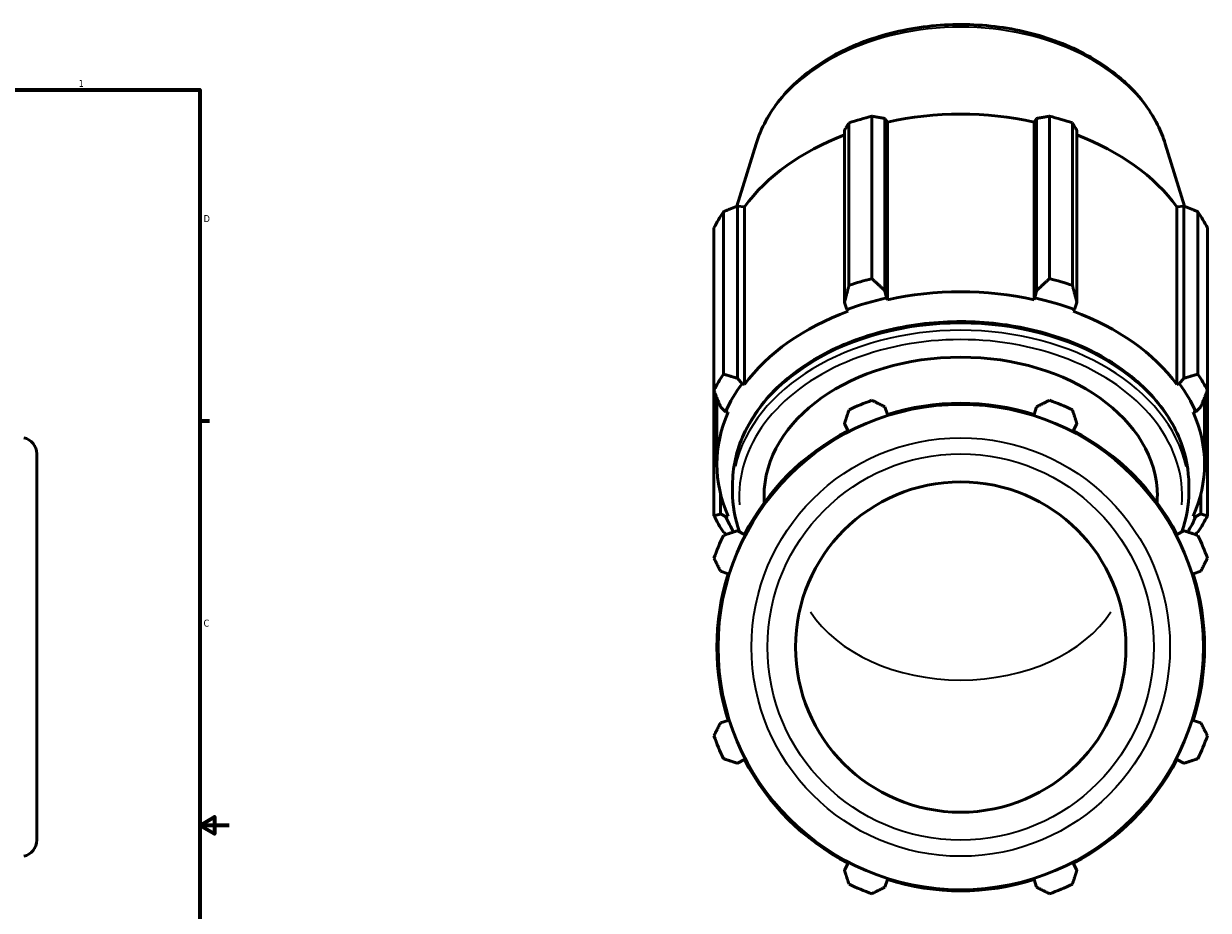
# Model space of a CAD drawing. Header units: inches. Extents: x -0.9 to 60.3, y -18.1 to 45.6.
# Tile 8 of 10: x 31.1 to 47.2, y 9.8 to 21.9. Entities that reach past the tile are written whole.
import ezdxf

# ---------------------------------------------------------------- set-up
doc = ezdxf.new("R2010")
doc.units = ezdxf.units.IN
doc.header["$MEASUREMENT"] = 0
for name, color, linetype, lineweight in [('Border (ANSI)', 7, 'Continuous', 70), ('Visible (ANSI)', 7, 'Continuous', 50), ('Visible Narrow (ANSI)', 7, 'Continuous', 35)]:
    doc.layers.add(name, color=color, linetype=linetype, lineweight=lineweight)
doc.styles.add('Note Text (ANSI)', font='tahoma.ttf')

# ---------------------------------------------------------------- blocks, each defined once
blk = doc.blocks.new('Borders Default Border')
at = {"layer": 'Border (ANSI)'}
blk.add_line((33.5, 16.5), (33.634, 16.5), dxfattribs=at)
at = {"layer": 'Border (ANSI)', "flags": 128}
for points in [[(0.5, 1), (0.5, 21), (33.5, 21), (33.5, 1), (0.5, 1)], [(33.9, 11), (33.5, 11), (33.7, 11.115), (33.7, 10.885), (33.5, 11)]]:
    blk.add_lwpolyline(points, dxfattribs=at)
at = {"layer": 'Border (ANSI)', "color": 5, "true_color": 0x0000ff, "char_height": 0.0945, "attachment_point": 7, "style": 'Note Text (ANSI)'}
for s, insert in [('1', (31.854, 21.04)), ('D', (33.553, 19.203)), ('C', (33.552, 13.701))]:
    blk.add_mtext(s, dxfattribs=dict(at, insert=insert))

msp = doc.modelspace()

# ---------------------------------------------------------------- linework, layer by layer
at = {"layer": 'Visible (ANSI)'}
for p, q in [((42.638, 20.642), (42.638, 18.434)), ((45.053, 18.434), (45.053, 20.642)), ((42.327, 18.343), (42.327, 20.551)), ((42.816, 18.269), (42.816, 20.611)), ((42.816, 20.611), (42.849, 20.563)), ((42.849, 18.147), (42.849, 20.563)), ((44.843, 20.563), (44.875, 20.611)), ((44.843, 18.147), (44.843, 20.563)), ((44.875, 20.611), (44.875, 18.269)), ((45.364, 20.551), (45.364, 18.343)), ((42.265, 20.449), (42.265, 18.108)), ((45.426, 18.108), (45.426, 20.449)), ((41.065, 20.268), (40.804, 19.418)), ((46.626, 20.268), (46.888, 19.418)), ((40.62, 19.343), (40.62, 17.136)), ((40.81, 17.079), (40.81, 19.42)), ((40.81, 19.42), (40.905, 19.41)), ((40.905, 16.993), (40.905, 19.41)), ((46.786, 19.41), (46.881, 19.42)), ((46.786, 16.993), (46.786, 19.41)), ((46.881, 19.42), (46.881, 17.079)), ((47.071, 17.136), (47.071, 19.343)), ((40.491, 16.916), (40.491, 19.123)), ((47.2, 19.123), (47.2, 16.916)), ((42.838, 18.171), (42.816, 18.269)), ((44.875, 18.269), (44.853, 18.171)), ((42.265, 18.108), (42.298, 18.013)), ((42.849, 18.147), (42.838, 18.171)), ((44.853, 18.171), (44.843, 18.147)), ((45.393, 18.013), (45.426, 18.108)), ((42.298, 18.013), (42.315, 17.99)), ((45.376, 17.99), (45.393, 18.013)), ((40.873, 17.005), (40.81, 17.079)), ((46.881, 17.079), (46.818, 17.005)), ((40.491, 16.916), (40.491, 15.209)), ((40.905, 16.993), (40.873, 17.005)), ((46.818, 17.005), (46.786, 16.993)), ((47.2, 15.209), (47.2, 16.916)), ((40.53, 15.911), (40.53, 16.818)), ((47.161, 15.911), (47.161, 16.818)), ((40.582, 16.689), (40.65, 16.623)), ((40.65, 16.623), (40.684, 16.616)), ((42.849, 16.587), (42.816, 16.689)), ((44.875, 16.689), (44.843, 16.587)), ((47.008, 16.616), (47.042, 16.623)), ((47.042, 16.623), (47.11, 16.689)), ((42.265, 16.461), (42.315, 16.366)), ((45.376, 16.366), (45.426, 16.461)), ((31.285, 16.051), (31.285, 10.8)), ((40.744, 15.538), (40.744, 15.629)), ((46.947, 15.538), (46.947, 15.629)), ((40.582, 15.234), (40.582, 15.499)), ((41.172, 15.386), (41.172, 15.475)), ((46.519, 15.386), (46.519, 15.475)), ((47.11, 15.499), (47.11, 15.234)), ((40.65, 15.198), (40.582, 15.234)), ((40.684, 15.206), (40.65, 15.198)), ((47.042, 15.198), (47.008, 15.206)), ((47.11, 15.234), (47.042, 15.198)), ((40.905, 14.956), (40.81, 15.006)), ((46.881, 15.006), (46.786, 14.956)), ((40.582, 14.455), (40.684, 14.422)), ((47.008, 14.422), (47.11, 14.455)), ((40.684, 12.428), (40.582, 12.396)), ((47.11, 12.396), (47.008, 12.428)), ((40.81, 11.845), (40.905, 11.894)), ((46.786, 11.894), (46.881, 11.845)), ((42.315, 10.485), (42.265, 10.39)), ((45.426, 10.39), (45.376, 10.485)), ((42.816, 10.161), (42.849, 10.263)), ((44.843, 10.263), (44.875, 10.161))]:
    msp.add_line(p, q, dxfattribs=at)
for radius in [3.299, 2.246]:
    msp.add_circle((43.846, 13.425), radius, dxfattribs=at)
for centre, radius, start, end in [((43.846, 13.425), 3.565, 109.792, 115.208), ((43.846, 13.425), 3.565, 64.792, 70.208), ((43.846, 13.425), 3.315, 72.5, 107.5), ((31.06, 16.051), 0.225, 0, 78), ((43.846, 13.425), 3.315, 117.5, 152.5), ((43.846, 13.425), 3.315, 27.5, 62.5), ((43.846, 13.425), 3.565, 154.792, 160.208), ((43.846, 13.425), 3.565, 19.792, 25.208), ((43.846, 13.425), 3.315, 162.5, 197.5), ((43.846, 13.425), 3.315, 342.5, 17.5), ((43.846, 13.425), 3.565, 199.792, 205.208), ((43.846, 13.425), 3.565, 334.792, 340.208), ((43.846, 13.425), 3.315, 207.5, 242.5), ((43.846, 13.425), 3.315, 297.5, 332.5), ((31.06, 10.8), 0.225, 282, 0), ((43.846, 13.425), 3.565, 244.792, 250.208), ((43.846, 13.425), 3.315, 252.5, 287.5), ((43.846, 13.425), 3.565, 289.792, 295.208)]:
    msp.add_arc(centre, radius, start, end, dxfattribs=at)
for centre, major_axis, start_param, end_param in [((43.846, 18.27), (3.565, 0), 1.916232, 2.010759), ((43.846, 18.327), (3.315, 0), 1.265364, 1.876229), ((43.846, 18.27), (3.565, 0), 1.130833, 1.225361), ((43.846, 18.327), (3.315, 0), 2.067629, 2.661627), ((43.846, 18.327), (3.315, 0), 0.479966, 1.073963), ((43.846, 18.27), (-3.565, 0), 5.843222, 5.93775), ((43.846, 18.27), (3.565, 0), 0.345435, 0.439963), ((43.846, 16.062), (-3.565, 0), 5.057824, 5.152352), ((43.846, 16.062), (-3.565, 0), 4.272426, 4.366954), ((43.846, 15.911), (-3.315, 0), 4.406956, 5.017822), ((43.846, 15.911), (3.351, 0), 1.876229, 2.050762), ((43.846, 15.911), (3.351, 0), 1.090831, 1.265364), ((43.846, 15.911), (-3.315, 0), 5.192355, 5.80322), ((43.846, 15.911), (-3.315, 0), 3.621558, 4.232423), ((43.846, 15.475), (-2.674, 0), 3.141593, 6.283185), ((43.846, 16.062), (-3.565, 0), 5.843222, 5.93775), ((43.846, 16.062), (3.565, 0), 0.345435, 0.439963), ((43.846, 15.911), (-3.351, 0), 5.80322, 5.977753), ((43.846, 15.911), (3.351, 0), 0.305433, 0.479966), ((43.846, 15.911), (-3.315, 0), 5.977753, 6.588618), ((43.846, 15.911), (3.315, 0), 5.977753, 6.588618), ((43.846, 16.062), (-3.565, 0), 0.345435, 0.439963), ((43.846, 15.911), (-3.351, 0), 0.305433, 0.399628), ((43.846, 15.911), (3.351, 0), 5.883557, 5.977753), ((43.846, 16.062), (3.565, 0), 5.843222, 5.93775)]:
    msp.add_ellipse(centre, major_axis=major_axis, ratio=0.707107, start_param=start_param, end_param=end_param, dxfattribs=at)
for points, knots in [([(41.065, 20.268), (41.131, 20.48), (41.241, 20.683), (41.542, 21.058), (41.737, 21.229), (42.193, 21.521), (42.456, 21.64), (43.019, 21.812), (43.32, 21.865), (43.93, 21.899), (44.238, 21.881), (44.832, 21.774), (45.117, 21.685), (45.637, 21.445), (45.871, 21.293), (46.259, 20.942), (46.415, 20.742), (46.564, 20.442), (46.599, 20.356), (46.626, 20.268)], [0.214191, 0.214191, 0.214191, 0.214191, 0.516909, 0.516909, 0.834929, 0.834929, 1.16222, 1.16222, 1.491515, 1.491515, 1.820777, 1.820777, 2.150101, 2.150101, 2.478891, 2.478891, 2.802424, 2.802424, 2.927402, 2.927402, 2.927402, 2.927402]), ([(40.744, 15.629), (40.744, 15.863), (40.796, 16.097), (40.999, 16.543), (41.15, 16.754), (41.539, 17.134), (41.778, 17.302), (42.318, 17.576), (42.619, 17.682), (43.253, 17.821), (43.586, 17.854), (44.248, 17.843), (44.578, 17.799), (45.203, 17.64), (45.498, 17.524), (46.021, 17.231), (46.25, 17.053), (46.617, 16.655), (46.756, 16.435), (46.912, 16.017), (46.947, 15.823), (46.947, 15.629)], [0, 0, 0, 0, 0.311122, 0.311122, 0.626452, 0.626452, 0.947492, 0.947492, 1.270631, 1.270631, 1.593999, 1.593999, 1.917321, 1.917321, 2.240693, 2.240693, 2.563702, 2.563702, 2.884101, 2.884101, 3.141593, 3.141593, 3.141593, 3.141593])]:
    msp.add_open_spline(points, degree=3, knots=knots, dxfattribs=at)
for points, weights in [([(42.816, 20.611), (42.729, 20.626), (42.638, 20.642)], [2.80802157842, 2.7756364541, 2.74138513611]), ([(45.053, 20.642), (44.962, 20.626), (44.875, 20.611)], [2.74138513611, 2.7756364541, 2.80802157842]), ([(42.327, 20.551), (42.296, 20.499), (42.265, 20.449)], [2.74138513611, 2.7756364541, 2.80802157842]), ([(45.426, 20.449), (45.396, 20.499), (45.364, 20.551)], [2.7960622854, 2.7638150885, 2.72970964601]), ([(40.81, 19.42), (40.717, 19.383), (40.62, 19.343)], [2.80802157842, 2.7756364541, 2.74138513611]), ([(47.071, 19.343), (46.974, 19.383), (46.881, 19.42)], [2.72970964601, 2.7638150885, 2.7960622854]), ([(42.816, 18.269), (42.729, 18.349), (42.638, 18.434)], [1.01010100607, 1.01553214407, 1.0201590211]), ([(45.053, 18.434), (44.962, 18.349), (44.875, 18.269)], [1.0201590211, 1.01553214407, 1.01010100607]), ([(42.327, 18.343), (42.296, 18.222), (42.265, 18.108)], [1.02471505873, 1.02017253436, 1.01482104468]), ([(45.426, 18.108), (45.396, 18.222), (45.364, 18.343)], [1.01482104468, 1.02017253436, 1.02471505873]), ([(40.81, 17.079), (40.717, 17.106), (40.62, 17.136)], [1.00879627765, 1.01424922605, 1.01889921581]), ([(47.071, 17.136), (46.974, 17.106), (46.881, 17.079)], [1.01889921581, 1.01424922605, 1.00879627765]), ([(40.491, 16.916), (40.537, 16.799), (40.582, 16.689)], [1.02416106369, 1.019608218, 1.01424697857]), ([(47.11, 16.689), (47.154, 16.799), (47.2, 16.916)], [1.01424697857, 1.019608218, 1.02416106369]), ([(42.638, 16.78), (42.729, 16.734), (42.816, 16.689)], [1, 1.00079068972, 1.00076438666]), ([(44.875, 16.689), (44.962, 16.734), (45.053, 16.78)], [1.00076438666, 1.00079068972, 1]), ([(42.265, 16.461), (42.296, 16.554), (42.327, 16.651)], [1.00076438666, 1.00079068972, 1]), ([(45.364, 16.651), (45.396, 16.554), (45.426, 16.461)], [1, 1.00079068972, 1.00076438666]), ([(40.582, 15.234), (40.537, 15.22), (40.491, 15.209)], [1.01424697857, 1.019608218, 1.02416106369]), ([(47.2, 15.209), (47.154, 15.22), (47.11, 15.234)], [1.02416106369, 1.019608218, 1.01424697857]), ([(40.62, 14.944), (40.717, 14.975), (40.81, 15.006)], [1, 1.00079068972, 1.00076438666]), ([(40.62, 14.988), (40.641, 14.973), (40.661, 14.957)], [1.01889921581, 1.01791168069, 1.01688793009]), ([(46.881, 15.006), (46.974, 14.975), (47.071, 14.944)], [1.00076438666, 1.00079068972, 1]), ([(47.03, 14.957), (47.051, 14.973), (47.071, 14.988)], [1.01688793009, 1.01791168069, 1.01889921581]), ([(40.582, 14.455), (40.537, 14.542), (40.491, 14.633)], [1.00076438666, 1.00079068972, 1]), ([(47.2, 14.633), (47.154, 14.542), (47.11, 14.455)], [1, 1.00079068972, 1.00076438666]), ([(40.491, 12.218), (40.537, 12.309), (40.582, 12.396)], [1, 1.00079068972, 1.00076438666]), ([(47.11, 12.396), (47.154, 12.309), (47.2, 12.218)], [1.00076438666, 1.00079068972, 1]), ([(40.81, 11.845), (40.717, 11.875), (40.62, 11.907)], [1.00076438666, 1.00079068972, 1]), ([(47.071, 11.907), (46.974, 11.875), (46.881, 11.845)], [1, 1.00079068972, 1.00076438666]), ([(42.327, 10.2), (42.296, 10.297), (42.265, 10.39)], [1, 1.00079068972, 1.00076438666]), ([(45.426, 10.39), (45.396, 10.297), (45.364, 10.2)], [1.00076438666, 1.00079068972, 1]), ([(42.816, 10.161), (42.729, 10.117), (42.638, 10.071)], [1.00076438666, 1.00079068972, 1]), ([(45.053, 10.071), (44.962, 10.117), (44.875, 10.161)], [1, 1.00079068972, 1.00076438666])]:
    msp.add_rational_spline(points, weights, degree=2, dxfattribs=at)
for points in [[(40.84, 14.99), (40.776, 15.169), (40.744, 15.353), (40.744, 15.538)], [(46.947, 15.538), (46.947, 15.353), (46.915, 15.169), (46.851, 14.99)]]:
    msp.add_open_spline(points, degree=3, dxfattribs=at)
at = {"layer": 'Visible Narrow (ANSI)'}
for radius in [2.845, 2.626]:
    msp.add_circle((43.846, 13.425), radius, dxfattribs=at)
for centre, major_axis, start_param, end_param in [((43.846, 19.84), (-2.845, 0), 3.491444, 5.933334), ((43.846, 15.629), (-3.102, 0), 3.298672, 6.126106), ((43.846, 15.538), (3.102, 0), 0.15708, 2.984513), ((43.846, 15.475), (-3.012, 0), 3.087173, 6.337605), ((43.846, 14.564), (2.246, 0), 3.569984, 5.854794)]:
    msp.add_ellipse(centre, major_axis=major_axis, ratio=0.707107, start_param=start_param, end_param=end_param, dxfattribs=at)

# ---------------------------------------------------------------- block references
msp.add_blockref('Borders Default Border', (0, 0))

doc.saveas('drawing.dxf')
